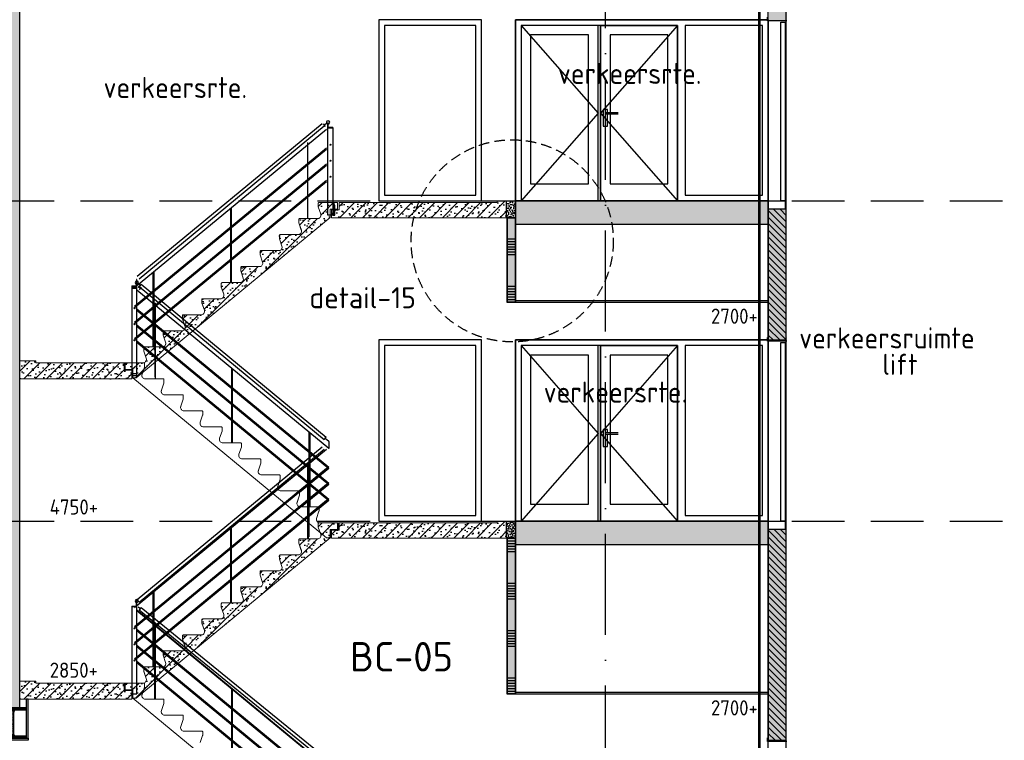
# Model space of a CAD drawing. Header units: millimetres. Extents: x -14070 to 121216, y 14949 to 85047.
# Tile 7 of 33: x 29950 to 41630, y 21790 to 30340. Entities that reach past the tile are written whole.
import ezdxf

# ---------------------------------------------------------------- set-up
doc = ezdxf.new("R2010")
doc.units = ezdxf.units.MM
doc.header["$LTSCALE"] = 100
for name, pattern in [('ACAD_ISO10W100', [18, 12, -3, 0, -3]), ('CONTINOUS', [0]), ('gevels$0$ACAD_ISO10W100', [18, 12, -3, 0, -3]), ('HIDDEN2', [0.1875, 0.125, -0.0625])]:
    doc.linetypes.add(name, pattern=pattern)
for name, color, linetype in [('A--L20--_bovenbouw', 8, 'Continuous'), ('A--L28--_hoofddraagkonstrukties', 3, 'Continuous'), ('A--L65--_beveiligingsinstallaties', 1, 'Continuous'), ('BURO_hoogtelijnen', 8, 'Continuous'), ('BURO_tekst', 7, 'Continuous'), ('BURO_tekst_kozijnmerken', 8, 'Continuous'), ('Detail_arcering_rood', 1, 'Continuous'), ('Detail_beton', 4, 'Continuous'), ('Detail_kalkzandsteen', 4, 'Continuous'), ('gevels$0$A--L$7--_stramien', 1, 'Continuous'), ('HATCH', 7, 'Continuous')]:
    doc.layers.add(name, color=color, linetype=linetype)
doc.layers.add('A--L24--_trappen en hellingen', color=1, linetype='Continuous', lineweight=0)
doc.styles.add('BRON standaard', font='isocp.shx')
doc.styles.add('MAAR_logotekst', font='DIN1451Com-Mittelschrift.ttf')
pattern_1 = [(17, (0, 0), (10.314982, 31.931044), [0, -32.64, -18.48, 0, -26.88]), (48, (0, 0), (-7.366232, 32.468733), [0, -32.32, 0, -32.96, 0, -26.56]), (71, (0, 0), (-19.164631, 26.905229), [0, -32, 0, -19.2, -26.32])]

# ---------------------------------------------------------------- blocks, each defined once
blk = doc.blocks.new('*U210')
at = {"layer": 'Detail_arcering_rood'}
h = blk.add_hatch(dxfattribs=at)
h.set_pattern_fill('KALKZ', color=256, style=0)
h.set_pattern_definition([(45, (114, 2400), (-38.8909, 38.8909), [])])
h.paths.add_polyline_path([(0, 2500), (214, 2500), (214, 0), (0, 0)])
at = {"layer": 'Detail_kalkzandsteen'}
blk.add_lwpolyline([(0, 2500), (214, 2500), (214, 0), (0, 0)], close=True, dxfattribs=at)
blk = doc.blocks.new('*U211')
at = {"layer": 'Detail_arcering_rood'}
h = blk.add_hatch(dxfattribs=at)
h.set_pattern_fill('KALKZ', color=256, style=0)
h.set_pattern_definition([(45, (114, 1450), (-38.8909, 38.8909), [])])
h.paths.add_polyline_path([(0, 1550), (214, 1550), (214, 0), (0, 0)])
at = {"layer": 'Detail_kalkzandsteen'}
blk.add_lwpolyline([(0, 1550), (214, 1550), (214, 0), (0, 0)], close=True, dxfattribs=at)
blk = doc.blocks.new('HEB360')
at = {"layer": 'HATCH'}
h = blk.add_hatch(dxfattribs=at)
h.set_pattern_fill('ANSI32', color=256, scale=0.5, style=0)
h.set_pattern_definition([(45, (1.75, -205), (-3.3676, 3.3676), []), (45, (3.995, -205), (-3.3676, 3.3676), [])])
edge = h.paths.add_edge_path()
edge.add_line((150, -360), (150, -337.5))
edge.add_line((150, -337.5), (33.25, -337.5))
edge.add_arc((33.25, -310.5), 27, 180, 270, ccw=False)
edge.add_line((6.25, -310.5), (6.25, -49.5))
edge.add_arc((33.25, -49.5), 27, 90, 180, ccw=False)
edge.add_line((33.25, -22.5), (150, -22.5))
edge.add_line((150, -22.5), (150, 0))
edge.add_line((150, 0), (-150, 0))
edge.add_line((-150, 0), (-150, -22.5))
edge.add_line((-150, -22.5), (-33.25, -22.5))
edge.add_arc((-33.25, -49.5), 27, 0, 90, ccw=False)
edge.add_line((-6.25, -49.5), (-6.25, -310.5))
edge.add_arc((-33.25, -310.5), 27, -90, 0, ccw=False)
edge.add_line((-33.25, -337.5), (-150, -337.5))
edge.add_line((-150, -337.5), (-150, -360))
edge.add_line((-150, -360), (150, -360))
at = {"color": 3, "linetype": 'ByBlock'}
blk.add_lwpolyline([(150, -360), (150, -337.5), (33.25, -337.5, -0.41421356), (6.25, -310.5), (6.25, -49.5, -0.41421356), (33.25, -22.5), (150, -22.5), (150, 0), (-150, 0), (-150, -22.5), (-33.25, -22.5, -0.41421356), (-6.25, -49.5), (-6.25, -310.5, -0.41421356), (-33.25, -337.5), (-150, -337.5), (-150, -360)], format="xyb", close=True, dxfattribs=at)

msp = doc.modelspace()

# ---------------------------------------------------------------- hatches: boundary and pattern name
at = {"layer": 'A--L20--_bovenbouw', "linetype": 'Continuous', "lineweight": -3}
for points in [[(35830, 26990), (35830, 27990), (35730, 27990), (35730, 26990)], [(35830, 22342.6), (35830, 24190), (35730, 24190), (35730, 22342.6)]]:
    msp.add_hatch(color=249, dxfattribs=at).paths.add_polyline_path(points, flags=0)
h = msp.add_hatch(dxfattribs=at)
h.set_pattern_fill('SWAND', color=1, scale=5, angle=90, style=0)
h.set_pattern_definition([(180, (35830, 26990), (-3e-14, -562.5), []), (180, (35830, 27021.27), (-3e-14, -562.5), []), (180, (35830, 27052.5), (-3e-14, -562.5), []), (180, (35830, 27083.77), (-3e-14, -562.5), []), (180, (35830, 27115), (-3e-14, -562.5), []), (180, (35830, 27146.27), (-3e-14, -562.5), []), (180, (35830, 27177.5), (-3e-14, -562.5), [])])
h.paths.add_polyline_path([(35830, 26990), (35830, 27990), (35730, 27990), (35730, 26990)], flags=0)
h = msp.add_hatch(dxfattribs=at)
h.set_pattern_fill('SWAND', color=1, scale=5, angle=90, style=0)
h.set_pattern_definition([(180, (35830, 22342.63), (-3e-14, -562.5), []), (180, (35830, 22373.9), (-3e-14, -562.5), []), (180, (35830, 22405.13), (-3e-14, -562.5), []), (180, (35830, 22436.4), (-3e-14, -562.5), []), (180, (35830, 22467.63), (-3e-14, -562.5), []), (180, (35830, 22498.9), (-3e-14, -562.5), []), (180, (35830, 22530.13), (-3e-14, -562.5), [])])
h.paths.add_polyline_path([(35830, 22342.6), (35830, 24190), (35730, 24190), (35730, 22342.6)], flags=0)
at = {"layer": 'Detail_arcering_rood'}
h = msp.add_hatch(dxfattribs=at)
h.set_pattern_fill('PREFB', color=256, scale=2, angle=359.41034, style=0)
h.set_pattern_definition([(44.41034, (-4429.26, 7e-12), (-26.872023, 27.430902), []), (16.41034, (-4429.26, 7e-12), (10.643048, 31.823198), [0, -32.64, -18.48, 0, -26.88]), (47.41034, (-4429.26, 7e-12), (-7.031695, 32.542822), [0, -32.32, 0, -32.96, 0, -26.56]), (70.41034, (-4429.26, 7e-12), (-18.886725, 27.101033), [0, -32, 0, -192, -26.32])])
h.paths.add_polyline_path([(29950.7, 31540), (29700.7, 31540), (29700.7, 22175), (29950.7, 22175)])
at = {"layer": 'Detail_arcering_rood', "ltscale": 2}
h = msp.add_hatch(dxfattribs=at)
h.set_pattern_fill('PREFB', color=256, scale=5, style=0)
h.set_pattern_definition([(45, (45972.91, -2974.86), (-67.88225, 67.88225), []), (17, (45972.914, -2974.86), (25.78746, 79.82761), [0, -81.6, -46.2, 0, -67.2]), (48, (45972.914, -2974.86), (-18.41558, 81.17183), [0, -80.8, 0, -82.4, 0, -66.4]), (71, (45972.914, -2974.86), (-47.91158, 67.26307), [0, -80, 0, -480, -65.8])])
edge = h.paths.add_edge_path()
edge.add_arc((33041.6, 27741.8), 10, 180, 197.80788, ccw=False)
edge.add_line((33031.6, 27741.8), (33031.6, 27780))
edge.add_arc((33041.6, 27780), 10, 450, 540, ccw=False)
edge.add_line((33041.6, 27790), (33261.6, 27790))
edge.add_arc((33252.2, 27830.2), 41.3, 283.17435, 378.65717)
edge.add_line((33291.3, 27843.4), (33262.1, 27928.7))
edge.add_arc((33271.6, 27931.8), 10, 180, 197.80788, ccw=False)
edge.add_line((33261.6, 27931.8), (33261.6, 27970))
edge.add_arc((33271.6, 27970), 10, 450, 540, ccw=False)
edge.add_line((33271.6, 27980), (33491.6, 27980))
edge.add_arc((33482.2, 28020.2), 41.3, 283.17435, 378.65717)
edge.add_line((33521.3, 28033.4), (33492.1, 28118.7))
edge.add_arc((33501.6, 28121.8), 10, 180, 197.80788, ccw=False)
edge.add_line((33491.6, 28121.8), (33491.6, 28160))
edge.add_arc((33501.6, 28160), 10, 450, 540, ccw=False)
edge.add_line((33501.6, 28170), (33719.7, 28170))
edge.add_line((33719.7, 28170), (33719.7, 28090))
edge.add_line((33719.7, 28090), (33631.6, 28090))
edge.add_line((33631.6, 28090), (33631.6, 27991.8))
edge.add_line((33631.6, 27991.8), (31331.6, 26091.8))
edge.add_line((31331.6, 26091.8), (31281.6, 26091.8))
edge.add_line((31281.6, 26091.8), (31281.6, 26190))
edge.add_line((31281.6, 26190), (31191.6, 26190))
edge.add_line((31191.6, 26190), (31191.6, 26270))
edge.add_line((31191.6, 26270), (31421.6, 26270))
edge.add_arc((31412.2, 26310.2), 41.3, 283.17435, 378.65717)
edge.add_line((31451.3, 26323.4), (31422.1, 26408.7))
edge.add_arc((31431.6, 26411.8), 10, 180, 197.80788, ccw=False)
edge.add_line((31421.6, 26411.8), (31421.6, 26450))
edge.add_arc((31431.6, 26450), 10, 450, 540, ccw=False)
edge.add_line((31431.6, 26460), (31651.6, 26460))
edge.add_arc((31642.2, 26500.2), 41.3, 283.17435, 378.65717)
edge.add_line((31681.3, 26513.4), (31652.1, 26598.7))
edge.add_arc((31661.6, 26601.8), 10, 180, 197.80788, ccw=False)
edge.add_line((31651.6, 26601.8), (31651.6, 26640))
edge.add_arc((31661.6, 26640), 10, 450, 540, ccw=False)
edge.add_line((31661.6, 26650), (31881.6, 26650))
edge.add_arc((31872.2, 26690.2), 41.3, 283.17435, 378.65717)
edge.add_line((31911.3, 26703.4), (31882.1, 26788.7))
edge.add_arc((31891.6, 26791.8), 10, 180, 197.80788, ccw=False)
edge.add_line((31881.6, 26791.8), (31881.6, 26830))
edge.add_arc((31891.6, 26830), 10, 450, 540, ccw=False)
edge.add_line((31891.6, 26840), (32111.6, 26840))
edge.add_arc((32102.2, 26880.2), 41.3, 283.17435, 378.65717)
edge.add_line((32141.3, 26893.4), (32112.1, 26978.7))
edge.add_arc((32121.6, 26981.8), 10, 180, 197.80788, ccw=False)
edge.add_line((32111.6, 26981.8), (32111.6, 27020))
edge.add_arc((32121.6, 27020), 10, 450, 540, ccw=False)
edge.add_line((32121.6, 27030), (32341.6, 27030))
edge.add_arc((32332.2, 27070.2), 41.3, 283.17435, 378.65717)
edge.add_line((32371.3, 27083.4), (32342.1, 27168.7))
edge.add_arc((32351.6, 27171.8), 10, 180, 197.80788, ccw=False)
edge.add_line((32341.6, 27171.8), (32341.6, 27210))
edge.add_arc((32351.6, 27210), 10, 450, 540, ccw=False)
edge.add_line((32351.6, 27220), (32571.6, 27220))
edge.add_arc((32562.2, 27260.2), 41.3, 283.17435, 378.65717)
edge.add_line((32601.3, 27273.4), (32572.1, 27358.7))
edge.add_arc((32581.6, 27361.8), 10, 180, 197.80788, ccw=False)
edge.add_line((32571.6, 27361.8), (32571.6, 27400))
edge.add_arc((32581.6, 27400), 10, 450, 540, ccw=False)
edge.add_line((32581.6, 27410), (32801.6, 27410))
edge.add_arc((32792.2, 27450.2), 41.3, 283.17435, 378.65717)
edge.add_line((32831.3, 27463.4), (32802.1, 27548.7))
edge.add_arc((32811.6, 27551.8), 10, 180, 197.80788, ccw=False)
edge.add_line((32801.6, 27551.8), (32801.6, 27590))
edge.add_arc((32811.6, 27590), 10, 450, 540, ccw=False)
edge.add_line((32811.6, 27600), (33031.6, 27600))
edge.add_arc((33022.2, 27640.2), 41.3, 283.17435, 378.65717)
edge.add_line((33061.3, 27653.4), (33032.1, 27738.7))
h = msp.add_hatch(dxfattribs=at)
h.set_pattern_fill('PREFB', color=256, scale=5, style=0)
h.set_pattern_definition([(45, (5030.36, -3166.86), (-67.88225, 67.88225), []), (17, (5030.36, -3166.86), (25.78746, 79.82761), [0, -81.6, -46.2, 0, -67.2]), (48, (5030.36, -3166.86), (-18.41558, 81.17183), [0, -80.8, 0, -82.4, 0, -66.4]), (71, (5030.36, -3166.86), (-47.91158, 67.26307), [0, -80, 0, -480, -65.8])])
h.paths.add_polyline_path([(33741, 28170), (35613.9, 28170), (35613.9, 28190), (35724.3, 28190), (35724.3, 28010), (35724.3, 27990), (35607.9, 27990), (33651, 27990), (33651, 28084.2), (33741, 28084.2)])
at = {"layer": 'Detail_arcering_rood'}
h = msp.add_hatch(dxfattribs=at)
h.set_pattern_fill('BETON', color=256, scale=2, style=0)
h.set_pattern_definition(pattern_1)
h.paths.add_polyline_path([(35724.3, 28190), (35830, 28190), (35830, 27990), (35724.3, 27990)])
h = msp.add_hatch(dxfattribs=at)
h.set_pattern_fill('BETON', color=256, scale=2, style=0)
h.set_pattern_definition([(17, (0, 3800), (10.314982, 31.931044), [0, -32.64, -18.48, 0, -26.88]), (48, (0, 3800), (-7.366232, 32.468733), [0, -32.32, 0, -32.96, 0, -26.56]), (71, (0, 3800), (-19.164631, 26.905229), [0, -32, 0, -19.2, -26.32])])
h.paths.add_polyline_path([(38830, 27910), (35830, 27910), (35830, 28190), (38830, 28190)])
h.paths.add_polyline_path([(42900, 28190), (41930, 28190), (41930, 27910), (42900, 27910)])
at = {"layer": 'Detail_arcering_rood', "ltscale": 2}
h = msp.add_hatch(dxfattribs=at)
h.set_pattern_fill('PREFB', color=256, scale=5, style=0)
h.set_pattern_definition([(45, (1081.5, -5551.86), (-67.88225, 67.88225), []), (17, (1081.505, -5551.86), (25.78746, 79.82761), [0, -81.6, -46.2, 0, -67.2]), (48, (1081.505, -5551.86), (-18.41558, 81.17183), [0, -80.8, 0, -82.4, 0, -66.4]), (71, (1081.505, -5551.86), (-47.91158, 67.26307), [0, -80, 0, -480, -65.8])])
h.paths.add_polyline_path([(31279.1, 26180), (31191.6, 26180), (31191.6, 26270), (30176.1, 26270), (29953, 26270), (29953, 26090), (29953, 26080), (31279.1, 26080)])
h.paths.add_polyline_path([(30143, 26292), (29953, 26292), (29953, 26270), (30143, 26270)])
h = msp.add_hatch(dxfattribs=at)
h.set_pattern_fill('PREFB', color=256, scale=5, style=0)
h.set_pattern_definition([(45, (45972.91, -6774.86), (-67.88225, 67.88225), []), (17, (45972.914, -6774.86), (25.78746, 79.82761), [0, -81.6, -46.2, 0, -67.2]), (48, (45972.914, -6774.86), (-18.41558, 81.17183), [0, -80.8, 0, -82.4, 0, -66.4]), (71, (45972.914, -6774.86), (-47.91158, 67.26307), [0, -80, 0, -480, -65.8])])
edge = h.paths.add_edge_path()
edge.add_arc((33041.6, 23941.8), 10, 180, 197.80788, ccw=False)
edge.add_line((33031.6, 23941.8), (33031.6, 23980))
edge.add_arc((33041.6, 23980), 10, 450, 540, ccw=False)
edge.add_line((33041.6, 23990), (33261.6, 23990))
edge.add_arc((33252.2, 24030.2), 41.3, 283.17435, 378.65717)
edge.add_line((33291.3, 24043.4), (33262.1, 24128.7))
edge.add_arc((33271.6, 24131.8), 10, 180, 197.80788, ccw=False)
edge.add_line((33261.6, 24131.8), (33261.6, 24170))
edge.add_arc((33271.6, 24170), 10, 450, 540, ccw=False)
edge.add_line((33271.6, 24180), (33491.6, 24180))
edge.add_arc((33482.2, 24220.2), 41.3, 283.17435, 378.65717)
edge.add_line((33521.3, 24233.4), (33492.1, 24318.7))
edge.add_arc((33501.6, 24321.8), 10, 180, 197.80788, ccw=False)
edge.add_line((33491.6, 24321.8), (33491.6, 24360))
edge.add_arc((33501.6, 24360), 10, 450, 540, ccw=False)
edge.add_line((33501.6, 24370), (33719.7, 24370))
edge.add_line((33719.7, 24370), (33719.7, 24290))
edge.add_line((33719.7, 24290), (33631.6, 24290))
edge.add_line((33631.6, 24290), (33631.6, 24191.8))
edge.add_line((33631.6, 24191.8), (31331.6, 22291.8))
edge.add_line((31331.6, 22291.8), (31281.6, 22291.8))
edge.add_line((31281.6, 22291.8), (31281.6, 22390))
edge.add_line((31281.6, 22390), (31191.6, 22390))
edge.add_line((31191.6, 22390), (31191.6, 22470))
edge.add_line((31191.6, 22470), (31421.6, 22470))
edge.add_arc((31412.2, 22510.2), 41.3, 283.17435, 378.65717)
edge.add_line((31451.3, 22523.4), (31422.1, 22608.7))
edge.add_arc((31431.6, 22611.8), 10, 180, 197.80788, ccw=False)
edge.add_line((31421.6, 22611.8), (31421.6, 22650))
edge.add_arc((31431.6, 22650), 10, 450, 540, ccw=False)
edge.add_line((31431.6, 22660), (31651.6, 22660))
edge.add_arc((31642.2, 22700.2), 41.3, 283.17435, 378.65717)
edge.add_line((31681.3, 22713.4), (31652.1, 22798.7))
edge.add_arc((31661.6, 22801.8), 10, 180, 197.80788, ccw=False)
edge.add_line((31651.6, 22801.8), (31651.6, 22840))
edge.add_arc((31661.6, 22840), 10, 450, 540, ccw=False)
edge.add_line((31661.6, 22850), (31881.6, 22850))
edge.add_arc((31872.2, 22890.2), 41.3, 283.17435, 378.65717)
edge.add_line((31911.3, 22903.4), (31882.1, 22988.7))
edge.add_arc((31891.6, 22991.8), 10, 180, 197.80788, ccw=False)
edge.add_line((31881.6, 22991.8), (31881.6, 23030))
edge.add_arc((31891.6, 23030), 10, 450, 540, ccw=False)
edge.add_line((31891.6, 23040), (32111.6, 23040))
edge.add_arc((32102.2, 23080.2), 41.3, 283.17435, 378.65717)
edge.add_line((32141.3, 23093.4), (32112.1, 23178.7))
edge.add_arc((32121.6, 23181.8), 10, 180, 197.80788, ccw=False)
edge.add_line((32111.6, 23181.8), (32111.6, 23220))
edge.add_arc((32121.6, 23220), 10, 450, 540, ccw=False)
edge.add_line((32121.6, 23230), (32341.6, 23230))
edge.add_arc((32332.2, 23270.2), 41.3, 283.17435, 378.65717)
edge.add_line((32371.3, 23283.4), (32342.1, 23368.7))
edge.add_arc((32351.6, 23371.8), 10, 180, 197.80788, ccw=False)
edge.add_line((32341.6, 23371.8), (32341.6, 23410))
edge.add_arc((32351.6, 23410), 10, 450, 540, ccw=False)
edge.add_line((32351.6, 23420), (32571.6, 23420))
edge.add_arc((32562.2, 23460.2), 41.3, 283.17435, 378.65717)
edge.add_line((32601.3, 23473.4), (32572.1, 23558.7))
edge.add_arc((32581.6, 23561.8), 10, 180, 197.80788, ccw=False)
edge.add_line((32571.6, 23561.8), (32571.6, 23600))
edge.add_arc((32581.6, 23600), 10, 450, 540, ccw=False)
edge.add_line((32581.6, 23610), (32801.6, 23610))
edge.add_arc((32792.2, 23650.2), 41.3, 283.17435, 378.65717)
edge.add_line((32831.3, 23663.4), (32802.1, 23748.7))
edge.add_arc((32811.6, 23751.8), 10, 180, 197.80788, ccw=False)
edge.add_line((32801.6, 23751.8), (32801.6, 23790))
edge.add_arc((32811.6, 23790), 10, 450, 540, ccw=False)
edge.add_line((32811.6, 23800), (33031.6, 23800))
edge.add_arc((33022.2, 23840.2), 41.3, 283.17435, 378.65717)
edge.add_line((33061.3, 23853.4), (33032.1, 23938.7))
h = msp.add_hatch(dxfattribs=at)
h.set_pattern_fill('PREFB', color=256, scale=5, style=0)
h.set_pattern_definition([(45, (5030.36, -6966.86), (-67.88225, 67.88225), []), (17, (5030.36, -6966.86), (25.78746, 79.82761), [0, -81.6, -46.2, 0, -67.2]), (48, (5030.36, -6966.86), (-18.41558, 81.17183), [0, -80.8, 0, -82.4, 0, -66.4]), (71, (5030.36, -6966.86), (-47.91158, 67.26307), [0, -80, 0, -480, -65.8])])
h.paths.add_polyline_path([(33741, 24370), (35613.9, 24370), (35613.9, 24390), (35724.3, 24390), (35724.3, 24210), (35724.3, 24190), (35607.9, 24190), (33651, 24190), (33651, 24284.2), (33741, 24284.2)])
at = {"layer": 'Detail_arcering_rood'}
h = msp.add_hatch(dxfattribs=at)
h.set_pattern_fill('BETON', color=256, scale=2, style=0)
h.set_pattern_definition(pattern_1)
h.paths.add_polyline_path([(35724.3, 24390), (35830, 24390), (35830, 24190), (35724.3, 24190)])
h = msp.add_hatch(dxfattribs=at)
h.set_pattern_fill('BETON', color=256, scale=2, style=0)
h.set_pattern_definition(pattern_1)
h.paths.add_polyline_path([(38830, 24110), (35830, 24110), (35830, 24390), (38830, 24390)])
h.paths.add_polyline_path([(42900, 24390), (42630, 24390), (42630, 24110), (42900, 24110)])
at = {"layer": 'Detail_arcering_rood', "ltscale": 2}
h = msp.add_hatch(dxfattribs=at)
h.set_pattern_fill('PREFB', color=256, scale=5, style=0)
h.set_pattern_definition([(45, (1081.5, -9351.86), (-67.88225, 67.88225), []), (17, (1081.505, -9351.86), (25.78746, 79.82761), [0, -81.6, -46.2, 0, -67.2]), (48, (1081.505, -9351.86), (-18.41558, 81.17183), [0, -80.8, 0, -82.4, 0, -66.4]), (71, (1081.505, -9351.86), (-47.91158, 67.26307), [0, -80, 0, -480, -65.8])])
h.paths.add_polyline_path([(31279.1, 22380), (31189.1, 22380), (31189.1, 22470), (30176.1, 22470), (29953, 22470), (29953, 22290), (29953, 22280), (31279.1, 22280)])
h.paths.add_polyline_path([(30143, 22492), (29953, 22492), (29953, 22470), (30143, 22470)])

# ---------------------------------------------------------------- linework, layer by layer
at = {"color": 1}
for p, q in [((38830, 18240), (38830, 32540)), ((39044, 18240), (39044, 32540)), ((33537.8, 29106.2), (31342.4, 27292.6)), ((33577.3, 29074.3), (33553.8, 29104)), ((33592.8, 29110.5), (33565.6, 29089.1)), ((33606, 29116.2), (33611, 29116.2)), ((33588.4, 29038.9), (31314.1, 27160.1)), ((33562.6, 29077.4), (31366.6, 27263.3)), ((33666, 29061.2), (33666, 29056.2)), ((33367.6, 28003.3), (33367.6, 28881.3)), ((33367.6, 27981.3), (33367.6, 28859.3)), ((33367.6, 27981.3), (33367.6, 28859.3)), ((33588.4, 28814.4), (31314.1, 26935.6)), ((33588.4, 28798.6), (31314.1, 26919.8)), ((33588.4, 28624.7), (31314.1, 26745.9)), ((33588.4, 28608.8), (31314.1, 26730)), ((33588.4, 28433.4), (31314.1, 26554.6)), ((33588.4, 28417.5), (31314.1, 26538.7)), ((32454.7, 27224.2), (32454.7, 28102.3)), ((32464.7, 27224.2), (32464.7, 28110.5)), ((31534.7, 26464.2), (31534.7, 27342.3)), ((31544.7, 26464.2), (31544.7, 27350.5)), ((31341.6, 27134.7), (33616, 25255.8)), ((31354.8, 27210.5), (31381.9, 27189.1)), ((31354.8, 27173.5), (31381.9, 27152.1)), ((31392.3, 27202), (31367.4, 27173.2)), ((31367.4, 27173.2), (33563.4, 25359.1)), ((31392.3, 27165), (31367.4, 27136.2)), ((31392.3, 27202), (33587.6, 25388.4)), ((31555.4, 26102), (31555.4, 26980)), ((31341.6, 26910.2), (33616, 25031.4)), ((31341.6, 26894.4), (33616, 25015.5)), ((31562.5, 26099.1), (31562.5, 26977.1)), ((31562.5, 26077.1), (31562.5, 26955.1)), ((31562.5, 26077.1), (31562.5, 26955.1)), ((31341.6, 26720.4), (33616, 24841.6)), ((31341.6, 26704.6), (33616, 24825.8)), ((31341.6, 26529.2), (33616, 24650.4)), ((31341.6, 26513.3), (33616, 24634.5)), ((32465.4, 25320), (32465.4, 26206.3)), ((32475.4, 25320), (32475.4, 26198)), ((33385.4, 24560), (33385.4, 25446.3)), ((33395.4, 24560), (33395.4, 25438)), ((33563.4, 25359.1), (33587.6, 25388.4)), ((33616.9, 25333.4), (33572.5, 25370.1)), ((33588.4, 25238.9), (31314.1, 23360.1)), ((33537.8, 25269.2), (31342.4, 23455.6)), ((33562.6, 25240.4), (31366.6, 23426.3)), ((33588.4, 25014.4), (31314.1, 23135.6)), ((33588.4, 24998.6), (31314.1, 23119.8)), ((33616, 25031.4), (33269.5, 24745.2)), ((33616, 25015.5), (33271, 24730.5)), ((33367.6, 24203.3), (33367.6, 25081.3)), ((33367.6, 24181.3), (33367.6, 25059.3)), ((33374.7, 24206.2), (33374.7, 25084.3)), ((33377.6, 24203.3), (33377.6, 25089.6)), ((33377.6, 24181.3), (33377.6, 25067.6)), ((33384.7, 24206.2), (33384.7, 25092.5)), ((33588.4, 24824.7), (31314.1, 22945.9)), ((33588.4, 24808.8), (31314.1, 22930)), ((33616, 24841.6), (33275, 24560)), ((33616, 24825.8), (33294.2, 24560)), ((33616, 24650.4), (33499.9, 24554.5)), ((33588.4, 24633.4), (31314.1, 22754.6)), ((33588.4, 24617.5), (31314.1, 22738.7)), ((33616, 24634.5), (33501, 24539.5)), ((32454.7, 23424.2), (32454.7, 24302.3)), ((32464.7, 23424.2), (32464.7, 24310.5)), ((31534.7, 22664.2), (31534.7, 23542.3)), ((31544.7, 22664.2), (31544.7, 23550.5)), ((31354.8, 23373.5), (31381.9, 23352.1)), ((31392.3, 23365), (31367.4, 23336.2)), ((31392.3, 23365), (34336.5, 20968.1)), ((31341.6, 23337.1), (34656.2, 20601.6)), ((31341.6, 23330.7), (34653, 20597.7)), ((31367.4, 23336.2), (34312.3, 20938.8)), ((31552.5, 22299.1), (31552.5, 23185.4)), ((31552.5, 22277.1), (31552.5, 23163.4)), ((31562.5, 22299.1), (31562.5, 23177.1)), ((31562.5, 22277.1), (31562.5, 23155.1)), ((31341.6, 23110.2), (34526.3, 20479.4)), ((31341.6, 23094.4), (34526.3, 20463.6)), ((31341.6, 22920.4), (34526.3, 20289.6)), ((31341.6, 22904.6), (34526.3, 20273.8)), ((31341.6, 22729.2), (34526.3, 20098.4)), ((31341.6, 22713.3), (34526.3, 20082.5)), ((32465.4, 21520), (32465.4, 22406.3)), ((32475.4, 21520), (32475.4, 22398))]:
    msp.add_line(p, q, dxfattribs=at)
for p, q in [((31341.6, 27238.2), (31336.6, 27238.2)), ((31341.6, 27216.2), (31336.6, 27216.2)), ((31281.6, 27183.2), (31281.6, 27178.2)), ((31281.6, 27161.2), (31281.6, 27156.2)), ((35830, 27010), (38830, 27010)), ((35830, 26990), (38830, 26990)), ((31281.6, 23383.2), (31281.6, 23378.2)), ((31341.6, 23438.2), (31336.6, 23438.2)), ((35830, 22360), (38830, 22360)), ((35830, 22342.6), (38830, 22342.6))]:
    msp.add_line(p, q)
for points in [[(39051, 30325), (38822, 30325), (38822, 30368)], [(36921.6, 29240.2), (36921.6, 29276.4), (36871.6, 29276.4), (36871.6, 29076.4), (36921.6, 29076.4), (36921.6, 29220.2)], [(36900.5, 29240.2), (37050.5, 29240.2)], [(37050.5, 29220.2), (36900.5, 29220.2)], [(39051, 26525), (38822, 26525), (38822, 26568)], [(36921.6, 25440.2), (36921.6, 25476.4), (36871.6, 25476.4), (36871.6, 25276.4), (36921.6, 25276.4), (36921.6, 25420.2)], [(36900.5, 25440.2), (37050.5, 25440.2)], [(37050.5, 25420.2), (36900.5, 25420.2)], [(39051, 21775), (38822, 21775), (38822, 21818)]]:
    msp.add_lwpolyline(points)
at = {"elevation": 0}
for points in [[(34210, 28190), (35430, 28190), (35430, 30340), (34210, 30340)], [(34210, 24390), (35430, 24390), (35430, 26540), (34210, 26540)]]:
    msp.add_lwpolyline(points, close=True, dxfattribs=at)
at = {"color": 1, "elevation": 0}
for points in [[(35363, 30273), (34277, 30273), (34277, 28257), (35363, 28257)], [(33606, 29056.2), (33666, 29056.2), (33666, 28020), (33606, 28020)], [(33666, 28020), (33678, 28020), (33678, 28140), (33666, 28140)], [(33678, 28020), (33690, 28020), (33690, 28140), (33678, 28140)], [(31341.6, 27256.6), (31336.4, 27256.6), (31336.4, 27178.2), (31341.6, 27178.2)], [(31341.6, 27178.2), (31281.6, 27178.2), (31281.6, 26142), (31341.6, 26142)], [(31341.6, 27156.2), (31281.6, 27156.2), (31281.6, 26120), (31341.6, 26120)], [(35363, 26473), (34277, 26473), (34277, 24457), (35363, 24457)], [(33621.1, 25334.2), (33616, 25334.2), (33616, 25255.8), (33621.1, 25255.8)], [(31341.6, 23378.2), (31281.6, 23378.2), (31281.6, 22342), (31341.6, 22342)], [(31341.6, 23456.6), (31336.4, 23456.6), (31336.4, 23378.2), (31341.6, 23378.2)]]:
    msp.add_lwpolyline(points, close=True, dxfattribs=at)
at = {"color": 1}
for points in [[(35830, 28190), (38830, 28190), (38830, 30340), (35830, 30340)], [(35830, 28190), (35830, 30340), (38830, 30340), (38830, 28190), (37754, 28190), (37754, 30273), (35897, 30273), (35897, 28190), (35830, 28190)], [(35897, 28190), (36812, 28190), (36812, 30273), (35897, 30273)], [(36812, 30273), (35897, 30273), (35897, 28190), (36812, 28190)], [(36839, 30273), (37754, 30273), (37754, 28190), (36839, 28190)], [(37754, 30273), (36839, 30273), (36839, 28190), (37754, 28190)], [(38763, 30273), (37844, 30273), (37844, 28257), (38763, 28257)], [(36698, 30159), (36011, 30159), (36011, 28392.6), (36698, 28392.6)], [(37640, 30159), (36953, 30159), (36953, 28392.6), (37640, 28392.6)], [(35830, 24390), (38830, 24390), (38830, 26540), (35830, 26540)], [(35830, 24390), (35830, 26540), (38830, 26540), (38830, 24390), (37754, 24390), (37754, 26473), (35897, 26473), (35897, 24390), (35830, 24390)], [(35897, 24390), (36812, 24390), (36812, 26473), (35897, 26473)], [(36812, 26473), (35897, 26473), (35897, 24390), (36812, 24390)], [(36839, 26473), (37754, 26473), (37754, 24390), (36839, 24390)], [(37754, 26473), (36839, 26473), (36839, 24390), (37754, 24390)], [(38763, 26473), (37844, 26473), (37844, 24457), (38763, 24457)], [(36698, 26359), (36011, 26359), (36011, 24592.6), (36698, 24592.6)], [(37640, 26359), (36953, 26359), (36953, 24592.6), (37640, 24592.6)]]:
    msp.add_lwpolyline(points, close=True, dxfattribs=at)
for points in [[(35830, 30340), (38830, 30340), (38830, 28190), (35830, 28190)], [(39030.7, 28190), (38981, 28190), (38981, 30309), (39030.7, 30309)], [(38830, 28190), (39030.7, 28190), (39030.7, 28090), (38830, 28090)], [(35737, 27990), (35830, 27990), (35830, 26990), (35737, 26990)], [(35830, 27910), (35830, 27910), (35830, 26990), (35830, 26990)], [(35830, 26540), (38830, 26540), (38830, 24390), (35830, 24390)], [(39030.7, 24390), (38981, 24390), (38981, 26509), (39030.7, 26509)], [(38830, 24390), (39030.7, 24390), (39030.7, 24290), (38830, 24290)], [(35737, 24190), (35830, 24190), (35830, 22342.6), (35737, 22342.6)], [(30025.7, 22280), (30025.7, 21815), (30050.7, 21815), (30050.7, 22280)], [(30050.7, 21815), (30050.7, 21790), (29700.7, 21790), (29700.7, 21815)]]:
    msp.add_lwpolyline(points, close=True)
at = {"color": 8}
for points in [[(35897, 30273), (36812, 29231.5), (35897, 28190)], [(37754, 30273), (36839, 29231.5), (37754, 28190)], [(35897, 26473), (36812, 25431.5), (35897, 24390)], [(37754, 26473), (36839, 25431.5), (37754, 24390)]]:
    msp.add_lwpolyline(points, dxfattribs=at)
at = {"color": 1, "elevation": 0}
for points in [[(33666, 29056.2), (33606, 29056.2), (33606, 29116.2)], [(33666, 29061.2), (33611, 29061.2), (33611, 29116.2)]]:
    msp.add_lwpolyline(points, dxfattribs=at)
at = {"color": 3}
for points in [[(35724.3, 28190), (35830, 28190), (35830, 27990), (35724.3, 27990)], [(35724.3, 24390), (35830, 24390), (35830, 24190), (35724.3, 24190)]]:
    msp.add_lwpolyline(points, close=True, dxfattribs=at)
at = {"elevation": 0}
for points in [[(31281.6, 27178.2), (31341.6, 27178.2), (31341.6, 27238.2)], [(31281.6, 27183.2), (31336.6, 27183.2), (31336.6, 27238.2)], [(31281.6, 27156.2), (31341.6, 27156.2), (31341.6, 27216.2)], [(31281.6, 27161.2), (31336.6, 27161.2), (31336.6, 27216.2)], [(31281.6, 23378.2), (31341.6, 23378.2), (31341.6, 23438.2)], [(31281.6, 23383.2), (31336.6, 23383.2), (31336.6, 23438.2)]]:
    msp.add_lwpolyline(points, dxfattribs=at)
at = {"color": 1}
for centre in [(33636, 28856.7), (33636, 28666.9), (33636, 28666.9), (33636, 28475.7), (33636, 28475.7)]:
    msp.add_circle(centre, 6, dxfattribs=at)
for centre in [(31311.6, 26917), (31311.6, 26917), (31311.6, 26727.2), (31311.6, 26727.2), (31311.6, 26535.9), (31311.6, 26535.9), (31311.6, 23117), (31311.6, 22927.2), (31311.6, 22735.9)]:
    msp.add_circle(centre, 6)
msp.add_arc((33608.5, 29121.2), 19, 277.56084, 262.43916, dxfattribs=at)
for centre in [(31339.1, 27221.2), (31339.1, 23443.2)]:
    msp.add_arc(centre, 19, 277.56084, 262.43916)
at = {"color": 60}
for points in [[(38837, 30325), (39051, 30325), (38837, 32540), (39044, 32540)], [(38837, 26525), (39051, 26525), (38837, 28090), (39030.7, 28090)], [(38830, 21790), (39044, 21790), (38830, 24290), (39044, 24290)]]:
    msp.add_solid(points, dxfattribs=at)
at = {"layer": 'A--L20--_bovenbouw', "color": 2, "linetype": 'Continuous', "lineweight": -3}
for p, q in [((35830, 27990), (35730, 27990)), ((35730, 27990), (35730, 26990)), ((35830, 26990), (35830, 27990)), ((35730, 26990), (35830, 26990)), ((35830, 24190), (35730, 24190)), ((35730, 24190), (35730, 22342.6)), ((35830, 22342.6), (35830, 24190)), ((35730, 22342.6), (35830, 22342.6))]:
    msp.add_line(p, q, dxfattribs=at)
at = {"layer": 'A--L24--_trappen en hellingen', "color": 3, "linetype": 'CONTINOUS'}
for p, q in [((33741, 28170), (35613.9, 28170)), ((35613.9, 28170), (35613.9, 28190)), ((35613.9, 28190), (35724.3, 28190)), ((35724.3, 28190), (35724.3, 28173)), ((35724.3, 28173), (35724.3, 28010)), ((35607.9, 27990), (33651, 27990)), ((33741, 24370), (35613.9, 24370)), ((35613.9, 24370), (35613.9, 24390)), ((35613.9, 24390), (35724.3, 24390)), ((35613.9, 24390), (35724.3, 24390)), ((35724.3, 24390), (35724.3, 24373)), ((35724.3, 24373), (35724.3, 24210)), ((35607.9, 24190), (33651, 24190))]:
    msp.add_line(p, q, dxfattribs=at)
at = {"layer": 'A--L24--_trappen en hellingen', "color": 3, "elevation": 0}
for points in [[(33032.1, 27738.7, -0.0778583), (33031.6, 27741.8), (33031.6, 27780, -0.4142136), (33041.6, 27790), (33261.6, 27790, 0.4425275), (33291.3, 27843.4), (33262.1, 27928.7, -0.0778583), (33261.6, 27931.8), (33261.6, 27970, -0.4142136), (33271.6, 27980), (33491.6, 27980, 0.4425275), (33521.3, 28033.4), (33492.1, 28118.7, -0.0778583), (33491.6, 28121.8), (33491.6, 28160, -0.4142136), (33501.6, 28170), (33719.7, 28170), (33719.7, 28090), (33631.6, 28090), (33631.6, 27991.8), (31331.6, 26091.8), (31281.6, 26091.8), (31281.6, 26190), (31191.6, 26190), (31191.6, 26270), (31421.6, 26270, 0.4425275), (31451.3, 26323.4), (31422.1, 26408.7, -0.0778583), (31421.6, 26411.8), (31421.6, 26450, -0.4142136), (31431.6, 26460), (31651.6, 26460, 0.4425275), (31681.3, 26513.4), (31652.1, 26598.7, -0.0778583), (31651.6, 26601.8), (31651.6, 26640, -0.4142136), (31661.6, 26650), (31881.6, 26650, 0.4425275), (31911.3, 26703.4), (31882.1, 26788.7, -0.0778583), (31881.6, 26791.8), (31881.6, 26830, -0.4142136), (31891.6, 26840), (32111.6, 26840, 0.4425275), (32141.3, 26893.4), (32112.1, 26978.7, -0.0778583), (32111.6, 26981.8), (32111.6, 27020, -0.4142136), (32121.6, 27030), (32341.6, 27030, 0.4425275), (32371.3, 27083.4), (32342.1, 27168.7, -0.0778583), (32341.6, 27171.8), (32341.6, 27210, -0.4142136), (32351.6, 27220), (32571.6, 27220, 0.4425275), (32601.3, 27273.4), (32572.1, 27358.7, -0.0778583), (32571.6, 27361.8), (32571.6, 27400, -0.4142136), (32581.6, 27410), (32801.6, 27410, 0.4425275), (32831.3, 27463.4), (32802.1, 27548.7, -0.0778583), (32801.6, 27551.8), (32801.6, 27590, -0.4142136), (32811.6, 27600), (33031.6, 27600, 0.4425275), (33061.3, 27653.4)], [(33032.1, 23938.7, -0.0778583), (33031.6, 23941.8), (33031.6, 23980, -0.4142136), (33041.6, 23990), (33261.6, 23990, 0.4425275), (33291.3, 24043.4), (33262.1, 24128.7, -0.0778583), (33261.6, 24131.8), (33261.6, 24170, -0.4142136), (33271.6, 24180), (33491.6, 24180, 0.4425275), (33521.3, 24233.4), (33492.1, 24318.7, -0.0778583), (33491.6, 24321.8), (33491.6, 24360, -0.4142136), (33501.6, 24370), (33719.7, 24370), (33719.7, 24290), (33631.6, 24290), (33631.6, 24191.8), (31331.6, 22291.8), (31281.6, 22291.8), (31281.6, 22390), (31191.6, 22390), (31191.6, 22470), (31421.6, 22470, 0.4425275), (31451.3, 22523.4), (31422.1, 22608.7, -0.0778583), (31421.6, 22611.8), (31421.6, 22650, -0.4142136), (31431.6, 22660), (31651.6, 22660, 0.4425275), (31681.3, 22713.4), (31652.1, 22798.7, -0.0778583), (31651.6, 22801.8), (31651.6, 22840, -0.4142136), (31661.6, 22850), (31881.6, 22850, 0.4425275), (31911.3, 22903.4), (31882.1, 22988.7, -0.0778583), (31881.6, 22991.8), (31881.6, 23030, -0.4142136), (31891.6, 23040), (32111.6, 23040, 0.4425275), (32141.3, 23093.4), (32112.1, 23178.7, -0.0778583), (32111.6, 23181.8), (32111.6, 23220, -0.4142136), (32121.6, 23230), (32341.6, 23230, 0.4425275), (32371.3, 23283.4), (32342.1, 23368.7, -0.0778583), (32341.6, 23371.8), (32341.6, 23410, -0.4142136), (32351.6, 23420), (32571.6, 23420, 0.4425275), (32601.3, 23473.4), (32572.1, 23558.7, -0.0778583), (32571.6, 23561.8), (32571.6, 23600, -0.4142136), (32581.6, 23610), (32801.6, 23610, 0.4425275), (32831.3, 23663.4), (32802.1, 23748.7, -0.0778583), (32801.6, 23751.8), (32801.6, 23790, -0.4142136), (32811.6, 23800), (33031.6, 23800, 0.4425275), (33061.3, 23853.4)]]:
    msp.add_lwpolyline(points, format="xyb", close=True, dxfattribs=at)
at = {"layer": 'A--L24--_trappen en hellingen', "color": 3, "linetype": 'CONTINOUS', "elevation": 0}
for points in [[(33719.7, 28170), (33501.6, 28170, 0.4142136), (33491.6, 28160), (33491.6, 28121.8, 0.0874888), (33492.2, 28118.4), (33521.2, 28033.7, -0.4451052), (33491.6, 27980), (33271.6, 27980, 0.4142136), (33261.6, 27970), (33261.6, 27931.8, 0.0874888), (33262.2, 27928.4), (33291.2, 27843.7, -0.4451052), (33261.6, 27790), (33041.6, 27790, 0.4142136), (33031.6, 27780), (33031.6, 27741.8, 0.0874888), (33032.2, 27738.4), (33061.2, 27653.7, -0.4451052), (33031.6, 27600), (32811.6, 27600, 0.4142136), (32801.6, 27590), (32801.6, 27551.8, 0.0874888), (32802.2, 27548.4), (32831.2, 27463.7, -0.4451052), (32801.6, 27410), (32581.6, 27410, 0.4142136), (32571.6, 27400), (32571.6, 27361.8, 0.0874888), (32572.2, 27358.4), (32601.2, 27273.7, -0.4451052), (32571.6, 27220), (32351.6, 27220, 0.4142136), (32341.6, 27210), (32341.6, 27171.8, 0.0874888), (32342.2, 27168.4), (32371.2, 27083.7, -0.4451052), (32341.6, 27030), (32121.6, 27030, 0.4142136), (32111.6, 27020), (32111.6, 26981.8, 0.0874888), (32112.2, 26978.4), (32141.2, 26893.7, -0.4451052), (32111.6, 26840), (31891.6, 26840, 0.4142136), (31881.6, 26830), (31881.6, 26791.8, 0.0874888), (31882.2, 26788.4), (31911.2, 26703.7, -0.4451052), (31881.6, 26650), (31661.6, 26650, 0.4142136), (31651.6, 26640), (31651.6, 26601.8, 0.0874888), (31652.2, 26598.4), (31681.2, 26513.7, -0.4451052), (31651.6, 26460), (31431.6, 26460, 0.4142136), (31421.6, 26450), (31421.6, 26411.8, 0.0874888), (31422.2, 26408.4), (31451.2, 26323.7, -0.4451052), (31421.6, 26270), (31191.6, 26270), (31191.6, 26190), (31281.6, 26190), (31281.6, 26091.8), (31331.6, 26091.8), (33631.6, 27991.8)], [(33719.7, 24370), (33501.6, 24370, 0.4142136), (33491.6, 24360), (33491.6, 24321.8, 0.0874888), (33492.2, 24318.4), (33521.2, 24233.7, -0.4451052), (33491.6, 24180), (33271.6, 24180, 0.4142136), (33261.6, 24170), (33261.6, 24131.8, 0.0874888), (33262.2, 24128.4), (33291.2, 24043.7, -0.4451052), (33261.6, 23990), (33041.6, 23990, 0.4142136), (33031.6, 23980), (33031.6, 23941.8, 0.0874888), (33032.2, 23938.4), (33061.2, 23853.7, -0.4451052), (33031.6, 23800), (32811.6, 23800, 0.4142136), (32801.6, 23790), (32801.6, 23751.8, 0.0874888), (32802.2, 23748.4), (32831.2, 23663.7, -0.4451052), (32801.6, 23610), (32581.6, 23610, 0.4142136), (32571.6, 23600), (32571.6, 23561.8, 0.0874888), (32572.2, 23558.4), (32601.2, 23473.7, -0.4451052), (32571.6, 23420), (32351.6, 23420, 0.4142136), (32341.6, 23410), (32341.6, 23371.8, 0.0874888), (32342.2, 23368.4), (32371.2, 23283.7, -0.4451052), (32341.6, 23230), (32121.6, 23230, 0.4142136), (32111.6, 23220), (32111.6, 23181.8, 0.0874888), (32112.2, 23178.4), (32141.2, 23093.7, -0.4451052), (32111.6, 23040), (31891.6, 23040, 0.4142136), (31881.6, 23030), (31881.6, 22991.8, 0.0874888), (31882.2, 22988.4), (31911.2, 22903.7, -0.4451052), (31881.6, 22850), (31661.6, 22850, 0.4142136), (31651.6, 22840), (31651.6, 22801.8, 0.0874888), (31652.2, 22798.4), (31681.2, 22713.7, -0.4451052), (31651.6, 22660), (31431.6, 22660, 0.4142136), (31421.6, 22650), (31421.6, 22611.8, 0.0874888), (31422.2, 22608.4), (31451.2, 22523.7, -0.4451052), (31421.6, 22470), (31191.6, 22470), (31191.6, 22390), (31281.6, 22390), (31281.6, 22291.8), (31331.6, 22291.8), (33631.6, 24191.8)]]:
    msp.add_lwpolyline(points, format="xyb", dxfattribs=at)
for points in [[(33741, 28170), (35613.9, 28170), (35613.9, 28190), (35724.3, 28190), (35724.3, 27990), (35607.9, 27990), (35607.9, 27990), (33651, 27990), (33651, 28084.2), (33741, 28084.2), (33741, 28170)], [(33741, 28170), (33741, 28084.2), (33651, 28084.2), (33651, 27990)], [(31202.8, 26270), (31202.8, 26190), (31291, 26190), (31291, 26091.8)], [(31202.8, 26270), (31202.8, 26190), (31291, 26190), (31291, 26091.8)], [(33741, 24370), (35613.9, 24370), (35613.9, 24390), (35724.3, 24390), (35724.3, 24190), (35607.9, 24190), (35607.9, 24190), (33651, 24190), (33651, 24284.2), (33741, 24284.2), (33741, 24370)], [(33741, 24370), (33741, 24284.2), (33651, 24284.2), (33651, 24190)]]:
    msp.add_lwpolyline(points, dxfattribs=at)
at = {"layer": 'A--L24--_trappen en hellingen', "color": 3, "linetype": 'CONTINOUS'}
for points in [[(35607.9, 27990), (35607.9, 27990), (35724.3, 27990)], [(35607.9, 24190), (35607.9, 24190), (35724.3, 24190)]]:
    msp.add_lwpolyline(points, dxfattribs=at)
at = {"layer": 'A--L24--_trappen en hellingen', "color": 3, "elevation": 0}
for points in [[(29953, 26080), (31279.1, 26080), (31279.1, 26180), (31189.1, 26180), (31189.1, 26270), (30143, 26270), (30143, 26292), (29953, 26292), (29953, 26270), (29953, 26070)], [(29953, 22280), (31279.1, 22280), (31279.1, 22380), (31189.1, 22380), (31189.1, 22470), (30143, 22470), (30143, 22492), (29953, 22492), (29953, 22470), (29953, 22270)]]:
    msp.add_lwpolyline(points, dxfattribs=at)
at = {"layer": 'A--L24--_trappen en hellingen', "color": 1, "elevation": 0}
msp.add_lwpolyline([(31890.5, 25838.7, 0.0778583), (31891, 25841.8), (31891, 25880, 0.4142136), (31881, 25890), (31661, 25890, -0.4425275), (31631.3, 25943.4), (31660.5, 26028.7, 0.0778583), (31661, 26031.8), (31661, 26070, 0.4142136), (31651, 26080), (31431, 26080, -0.4425275), (31401.3, 26133.4), (31430.5, 26218.7, 0.0778583), (31431, 26221.8), (31431, 26260, 0.4142136), (31421, 26270), (31202.8, 26270), (31202.8, 26190), (31291, 26190), (31291, 26091.8), (33591, 24191.8), (33641, 24191.8), (33641, 24290), (33731, 24290), (33731, 24370), (33501, 24370, -0.4425275), (33471.3, 24423.4), (33500.5, 24508.7, 0.0778583), (33501, 24511.8), (33501, 24550, 0.4142136), (33491, 24560), (33271, 24560, -0.4425275), (33241.3, 24613.4), (33270.5, 24698.7, 0.0778583), (33271, 24701.8), (33271, 24740, 0.4142136), (33261, 24750), (33041, 24750, -0.4425275), (33011.3, 24803.4), (33040.5, 24888.7, 0.0778583), (33041, 24891.8), (33041, 24930, 0.4142136), (33031, 24940), (32811, 24940, -0.4425275), (32781.3, 24993.4), (32810.5, 25078.7, 0.0778583), (32811, 25081.8), (32811, 25120, 0.4142136), (32801, 25130), (32581, 25130, -0.4425275), (32551.3, 25183.4), (32580.5, 25268.7, 0.0778583), (32581, 25271.8), (32581, 25310, 0.4142136), (32571, 25320), (32351, 25320, -0.4425275), (32321.3, 25373.4), (32350.5, 25458.7, 0.0778583), (32351, 25461.8), (32351, 25500, 0.4142136), (32341, 25510), (32121, 25510, -0.4425275), (32091.3, 25563.4), (32120.5, 25648.7, 0.0778583), (32121, 25651.8), (32121, 25690, 0.4142136), (32111, 25700), (31891, 25700, -0.4425275), (31861.3, 25753.4)], format="xyb", close=True, dxfattribs=at)
for points in [[(31202.8, 26270), (31421, 26270, -0.4142136), (31431, 26260), (31431, 26221.8, -0.0874888), (31430.3, 26218.4), (31401.4, 26133.7, 0.4451052), (31431, 26080), (31651, 26080, -0.4142136), (31661, 26070), (31661, 26031.8, -0.0874888), (31660.3, 26028.4), (31631.4, 25943.7, 0.4451052), (31661, 25890), (31881, 25890, -0.4142136), (31891, 25880), (31891, 25841.8, -0.0874888), (31890.3, 25838.4), (31861.4, 25753.7, 0.4451052), (31891, 25700), (32111, 25700, -0.4142136), (32121, 25690), (32121, 25651.8, -0.0874888), (32120.3, 25648.4), (32091.4, 25563.7, 0.4451052), (32121, 25510), (32341, 25510, -0.4142136), (32351, 25500), (32351, 25461.8, -0.0874888), (32350.3, 25458.4), (32321.4, 25373.7, 0.4451052), (32351, 25320), (32571, 25320, -0.4142136), (32581, 25310), (32581, 25271.8, -0.0874888), (32580.3, 25268.4), (32551.4, 25183.7, 0.4451052), (32581, 25130), (32801, 25130, -0.4142136), (32811, 25120), (32811, 25081.8, -0.0874888), (32810.3, 25078.4), (32781.4, 24993.7, 0.4451052), (32811, 24940), (33031, 24940, -0.4142136), (33041, 24930), (33041, 24891.8, -0.0874888), (33040.3, 24888.4), (33011.4, 24803.7, 0.4451052), (33041, 24750), (33261, 24750, -0.4142136), (33271, 24740), (33271, 24701.8, -0.0874888), (33270.3, 24698.4), (33241.4, 24613.7, 0.4451052), (33271, 24560), (33491, 24560, -0.4142136), (33501, 24550), (33501, 24511.8, -0.0874888), (33500.3, 24508.4), (33471.4, 24423.7, 0.4451052), (33501, 24370), (33731, 24370), (33731, 24290), (33641, 24290), (33641, 24191.8), (33591, 24191.8), (31291, 26091.8)], [(32091.3, 21763.4), (32120.5, 21848.7, 0.0778583), (32121, 21851.8), (32121, 21890, 0.4142136), (32111, 21900), (31891, 21900, -0.4425275), (31861.3, 21953.4), (31890.5, 22038.7, 0.0778583), (31891, 22041.8), (31891, 22080, 0.4142136), (31881, 22090), (31661, 22090, -0.4425275), (31631.3, 22143.4), (31660.5, 22228.7, 0.0778583), (31661, 22231.8), (31661, 22270, 0.4142136), (31651, 22280), (31431, 22280, -0.4425275), (31401.3, 22333.4), (31430.5, 22418.7, 0.0778583), (31431, 22421.8), (31431, 22460, 0.4142136), (31421, 22470), (31202.8, 22470), (31202.8, 22390), (31291, 22390), (31291, 22291.8), (33591, 20391.8)], [(32091.3, 21763.4), (32120.5, 21848.7, 0.0778583), (32121, 21851.8), (32121, 21890, 0.4142136), (32111, 21900), (31891, 21900, -0.4425275), (31861.3, 21953.4), (31890.5, 22038.7, 0.0778583), (31891, 22041.8), (31891, 22080, 0.4142136), (31881, 22090), (31661, 22090, -0.4425275), (31631.3, 22143.4), (31660.5, 22228.7, 0.0778583), (31661, 22231.8), (31661, 22270, 0.4142136), (31651, 22280), (31431, 22280, -0.4425275), (31401.3, 22333.4), (31430.5, 22418.7, 0.0778583), (31431, 22421.8), (31431, 22460, 0.4142136), (31421, 22470), (31202.8, 22470), (31202.8, 22390), (31291, 22390), (31291, 22291.8), (33591, 20391.8)]]:
    msp.add_lwpolyline(points, format="xyb", dxfattribs=at)
at = {"layer": 'A--L24--_trappen en hellingen', "color": 1, "linetype": 'CONTINOUS', "elevation": 0}
msp.add_lwpolyline([(31202.8, 22470), (31421, 22470, -0.4142136), (31431, 22460), (31431, 22421.8, -0.0874888), (31430.3, 22418.4), (31401.4, 22333.7, 0.4451052), (31431, 22280), (31651, 22280, -0.4142136), (31661, 22270), (31661, 22231.8, -0.0874888), (31660.3, 22228.4), (31631.4, 22143.7, 0.4451052), (31661, 22090), (31881, 22090, -0.4142136), (31891, 22080), (31891, 22041.8, -0.0874888), (31890.3, 22038.4), (31861.4, 21953.7, 0.4451052), (31891, 21900), (32111, 21900, -0.4142136), (32121, 21890), (32121, 21851.8, -0.0874888), (32120.3, 21848.4), (32091.4, 21763.7, 0.4451052)], format="xyb", dxfattribs=at)
for points in [[(31202.8, 22470), (31202.8, 22390), (31291, 22390), (31291, 22291.8)], [(33591, 20391.8), (33591, 20391.8), (33591, 20391.8), (33591, 20391.8), (31291, 22291.8)]]:
    msp.add_lwpolyline(points, dxfattribs=at)
at = {"layer": 'A--L65--_beveiligingsinstallaties', "color": 30, "linetype": 'ACAD_ISO10W100', "ltscale": 0.3, "true_color": 0xff8c1a, "const_width": 30}
msp.add_lwpolyline([(38145, 18699), (38510, 19084), (38510, 19755), (38725, 19755), (38725, 33557)], dxfattribs=at)
at = {"layer": 'BURO_hoogtelijnen', "linetype": 'HIDDEN2', "ltscale": 50}
for p, q in [((-5891.8, 28190), (103000, 28190)), ((-5891.8, 24390), (103000, 24390))]:
    msp.add_line(p, q, dxfattribs=at)
at = {"layer": 'BURO_tekst_kozijnmerken', "color": 3, "linetype": 'HIDDEN2', "ltscale": 10}
msp.add_circle((35793, 27716), 1198.9, dxfattribs=at)
at = {"layer": 'Detail_beton'}
msp.add_lwpolyline([(29700.7, 23800), (29700.7, 22175), (29950.7, 22175), (29950.7, 31540), (29700.7, 31540), (29700.7, 27850)], dxfattribs=at)
for points in [[(38830, 27910), (35830, 27910), (35830, 28190), (38830, 28190)], [(38830, 24110), (35830, 24110), (35830, 24390), (38830, 24390)]]:
    msp.add_lwpolyline(points, close=True, dxfattribs=at)
at = {"layer": 'gevels$0$A--L$7--_stramien', "color": 1, "linetype": 'gevels$0$ACAD_ISO10W100', "lineweight": -3}
msp.add_line((36900, 17640), (36900, 34880), dxfattribs=at)

# ---------------------------------------------------------------- block references
msp.add_blockref('HEB360', (29875.7, 22175))
at = {"layer": 'A--L28--_hoofddraagkonstrukties', "xscale": -1}
for name, p in [('*U211', (39044, 26540)), ('*U210', (39044, 21790))]:
    msp.add_blockref(name, p, dxfattribs=at)

# ---------------------------------------------------------------- texts
at = {"layer": 'BURO_tekst', "color": 2, "style": 'BRON standaard'}
for s, p in [('verkeersrte.', (36335, 29578)), ('verkeersrte.', (30945, 29411)), ('verkeersruimte', (39197, 26439)), ('lift', (40184, 26126)), ('verkeersrte.', (36166, 25797))]:
    msp.add_text(s, height=250, dxfattribs=at).set_placement(p)
at = {"layer": 'BURO_tekst', "color": 1, "style": 'BRON standaard'}
for s, p in [('2700+', (38150.6, 26732.2)), ('4750+', (30306.5, 24468.2)), ('2850+', (30306.5, 22532.2)), ('2700+', (38150.6, 22084.8))]:
    msp.add_text(s, height=180, dxfattribs=at).set_placement(p)
at = {"layer": 'BURO_tekst', "color": 1, "linetype": 'ACAD_ISO10W100', "ltscale": 0.3, "true_color": 0xf50004, "style": 'MAAR_logotekst'}
msp.add_text('BC-05', height=350, dxfattribs=at).set_placement((33867.9, 22606.5))
at = {"layer": 'BURO_tekst_kozijnmerken', "color": 2, "style": 'MAAR_logotekst'}
msp.add_text('detail-15', height=250, dxfattribs=at).set_placement((33386.3, 26916.3))

doc.saveas('drawing.dxf')
